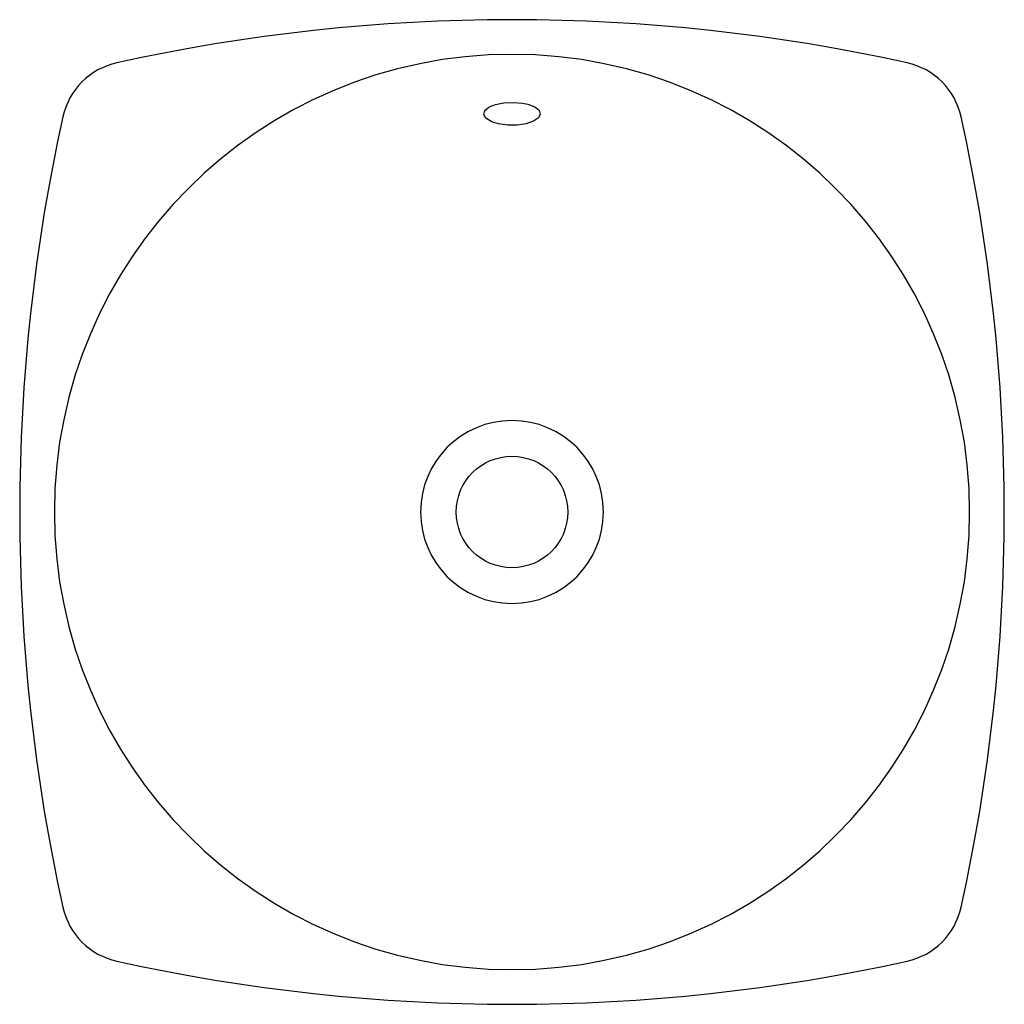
# Model space of a CAD drawing. Header units: millimetres. Extents: x 3738.593 to 3739.008, y 2049.524 to 2049.939.
import ezdxf

# ---------------------------------------------------------------- set-up
doc = ezdxf.new("R2010")
doc.units = ezdxf.units.MM
doc.layers.add('SANINDUSA', color=3, linetype='Continuous')

msp = doc.modelspace()

# ---------------------------------------------------------------- linework, layer by layer
at = {"layer": 'SANINDUSA', "flags": 128}
for points in [[(3738.792847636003, 2049.895552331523), (3738.791775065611, 2049.895982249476), (3738.789597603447, 2049.89737595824), (3738.788656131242, 2049.898970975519), (3738.789056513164, 2049.900583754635), (3738.790754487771, 2049.902035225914), (3738.792001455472, 2049.902539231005)], [(3738.792001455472, 2049.902539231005), (3738.793559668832, 2049.903169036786), (3738.797154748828, 2049.903866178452), (3738.801132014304, 2049.90405554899), (3738.80504292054, 2049.903718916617), (3738.807253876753, 2049.903255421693), (3738.809115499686, 2049.902550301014)], [(3738.809115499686, 2049.902550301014), (3738.810148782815, 2049.902158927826), (3738.811962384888, 2049.90073151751), (3738.812490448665, 2049.89912562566), (3738.811672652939, 2049.89751993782), (3738.809601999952, 2049.896099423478), (3738.806512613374, 2049.895032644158), (3738.802752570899, 2049.894449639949), (3738.798745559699, 2049.894422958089), (3738.794943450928, 2049.894955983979), (3738.792847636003, 2049.895552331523), (3738.792847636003, 2049.895552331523)]]:
    msp.add_lwpolyline(points, dxfattribs=at)
at = {"layer": 'SANINDUSA', "extrusion": (0, 3.491483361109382e-15, -1)}
for radius in [0.1928765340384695, 0.03854948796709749]:
    msp.add_circle((-3738.80056328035, 2049.731399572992), radius, dxfattribs=at)
at = {"layer": 'SANINDUSA'}
msp.add_circle((3738.80056328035, 2049.731399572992), 0.0234999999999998, dxfattribs=at)
for centre, radius, start, end in [((3738.80056328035, 2049.167094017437), 0.7718055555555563, 77.54144523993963, 102.4585547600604), ((3738.640531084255, 2049.891431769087), 0.03000000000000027, 102.4585547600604, 167.5414452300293), ((3738.960595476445, 2049.891431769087), 0.03000000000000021, 12.45855476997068, 77.54144523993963), ((3739.364868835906, 2049.731399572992), 0.7718055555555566, 167.5414452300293, 192.4585547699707), ((3738.236257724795, 2049.731399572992), 0.7718055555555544, 347.5414452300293, 12.45855476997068), ((3738.640531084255, 2049.571367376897), 0.03000000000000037, 192.4585547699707, 257.5414452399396), ((3738.960595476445, 2049.571367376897), 0.03000000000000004, 282.4585547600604, 347.5414452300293), ((3738.80056328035, 2050.295705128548), 0.7718055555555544, 257.5414452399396, 282.4585547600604)]:
    msp.add_arc(centre, radius, start, end, dxfattribs=at)

doc.saveas('drawing.dxf')
